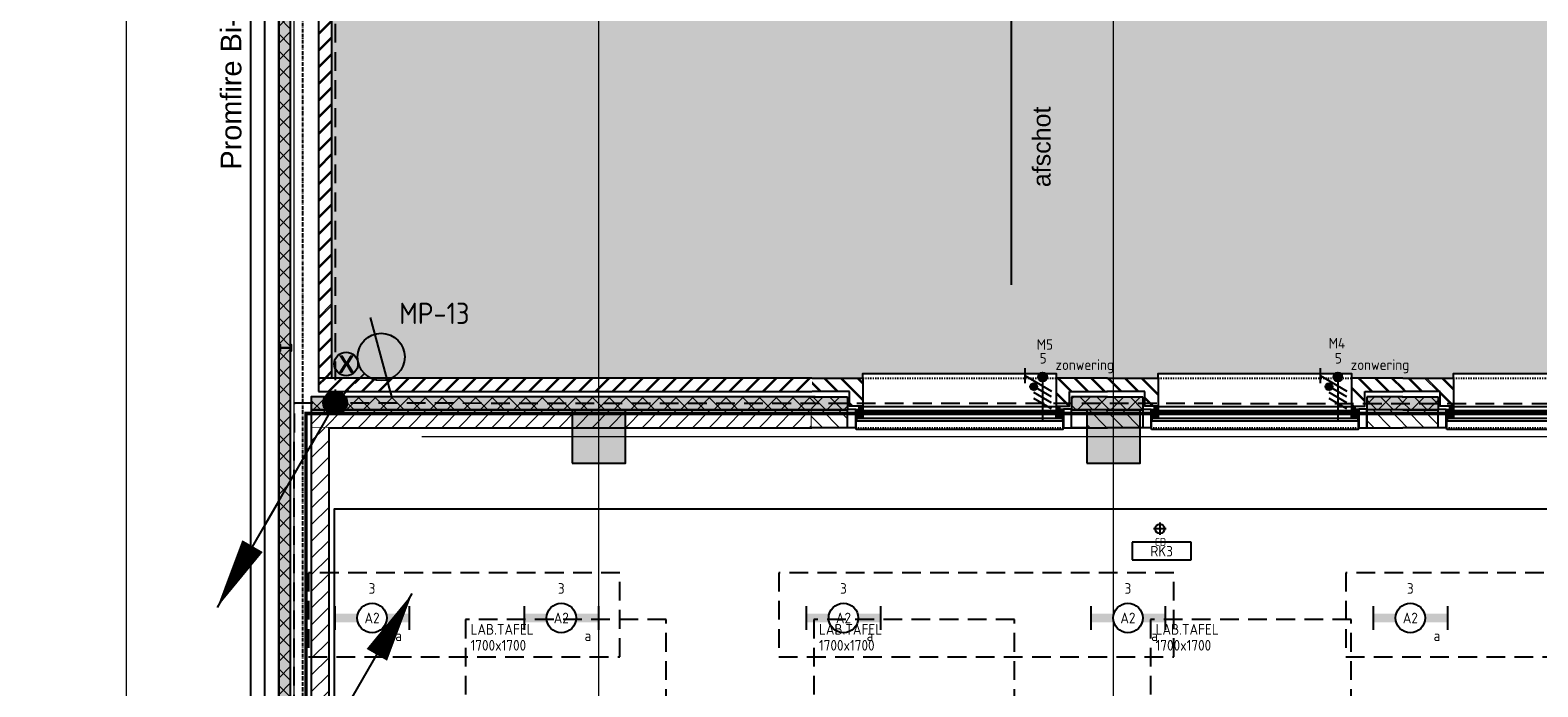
# Model space of a CAD drawing. Header units: millimetres. Extents: x -38031 to 110605, y -30229 to 92226.
# Tile 52 of 256: x -4815 to 7950, y 44276 to 49836. Entities that reach past the tile are written whole.
import ezdxf
from ezdxf.enums import TextEntityAlignment as Align

# ---------------------------------------------------------------- set-up
doc = ezdxf.new("R2010")
doc.units = ezdxf.units.MM
doc.header["$LTSCALE"] = 50
doc.set_wipeout_variables(frame=1)
for name, pattern in [('HIDDEN', [9.525, 6.35, -3.175]), ('HIDDEN2', [4.7625, 3.175, -1.5875]), ('STYLE_01', [0.41664, 0.20828, -0.20836]), ('STYLE_07', [1.875, 0.625, -0.20828, 0.625, -0.20836, 0.06943, -0.13893])]:
    doc.linetypes.add(name, pattern=pattern)
for name, color, linetype in [('AL$1A---_ALGEMEEN', 8, 'Continuous'), ('AL------_MAATV', 200, 'Continuous'), ('AL------_SPARING', 2, 'Continuous'), ('AM$1A---_ARCERING', 8, 'Continuous'), ('AT$1A---_TEKST035', 8, 'Continuous'), ('AT$1A---_TEKST100', 8, 'Continuous'), ('BOUWKUNDIG', 8, 'Continuous'), ('brandscheiding', 5, 'HIDDEN'), ('EL6121--', 3, 'Continuous'), ('EL6223--', 3, 'Continuous'), ('EL6311--', 3, 'Continuous'), ('EL6322--', 3, 'Continuous'), ('inrichting lab tafels (binas)', 8, 'Continuous'), ('LICHT_TEXT018', 1, 'Continuous'), ('Zonwering', 3, 'Continuous')]:
    doc.layers.add(name, color=color, linetype=linetype)
doc.layers.add('stramien', color=1, linetype='Continuous', lineweight=15)
doc.styles.add('Arial', font='ARIAL.TTF')
doc.styles.add('Arial (bold)', font='ARIALBD.TTF')
doc.styles.add('BURO-018', font='iso.shx', dxfattribs={"height": 90})
doc.styles.add('ISO18', font='iso', dxfattribs={"height": 180})
pattern_1 = [(135, (0, 0), (1.41421356, 1.41421356), []), (45, (5.9868, -5.9868), (1.41421356, -1.41421356), [])]
pattern_2 = [(45, (0, 0), (1.41421356, -1.41421356), []), (45, (0.1414, -0.1414), (1.41421356, -1.41421356), [])]
pattern_3 = [(45, (0, 0), (1.41421356, -1.41421356), [])]
pattern_4 = [(45, (0, 0), (70.7107, -70.7107), []), (45, (7.07, -7.07), (70.7107, -70.7107), [])]
pattern_5 = [(135, (0, 0), (70.7107, 70.7107), []), (45, (299.34, -299.34), (70.7107, -70.7107), [])]
pattern_6 = [(45, (0, 0), (70.7107, -70.7107), [])]

# ---------------------------------------------------------------- blocks, each defined once
blk = doc.blocks.new('1115B6630')
at = {"color": 0}
for p, q in [((-6.3, 2), (-6.3, -2)), ((6.3, 2), (6.3, -2))]:
    blk.add_line(p, q, dxfattribs=at)
at = {"color": 0, "linetype": 'Continuous'}
blk.add_circle((0, 0), 2.5, dxfattribs=at)
at = {"color": 0}
for points in [[(-2.5, 0.75), (-6.3, 0.75), (-2.5, -0.75), (-6.3, -0.75)], [(2.5, 0.75), (6.3, 0.75), (2.5, -0.75), (6.3, -0.75)]]:
    blk.add_solid(points, dxfattribs=at)
at = {"color": 0, "linetype": 'Continuous', "style": 'BURO-018'}
for tag, p in [('E_GKAST', (0, 8)), ('E_GROEP', (0, 5)), ('E_SGROEP', (4.5, 5)), ('E_ARMCODE', (0, 0)), ('E_SLET', (4.5, -3))]:
    blk.add_attdef(tag, text='', height=1.8, dxfattribs=at).set_placement(p, align=Align.MIDDLE)
blk = doc.blocks.new('E00170')
at = {"color": 0, "linetype": 'Continuous'}
for q in [(5, 8.66), (-5, -8.66)]:
    blk.add_line((0, 0), q, dxfattribs=at)
for points in [[(5, 8.66, 0, 1, 0), (3.5, 6.062, 1, 1, 0)], [(-5, -8.66, 0, 1, 0), (-3.5, -6.062, 1, 1, 0)]]:
    blk.add_lwpolyline(points, format="xyseb", dxfattribs=at)
at = {"color": 0, "const_width": 0.5}
blk.add_lwpolyline([(-0.25, 0, 1), (0.25, 0, 1)], format="xyb", close=True, dxfattribs=at)
at = {"color": 0, "linetype": 'Continuous'}
blk.add_circle((0, 0), 0.5, dxfattribs=at)
blk = doc.blocks.new('Centraaldoos')
at = {"color": 1, "linetype": 'Continuous'}
for p, q in [((-2, 0), (2, 0)), ((0, -2), (0, 2))]:
    blk.add_line(p, q, dxfattribs=at)
at = {"color": 0, "linetype": 'Continuous'}
blk.add_circle((0, 0), 1.5, dxfattribs=at)
at = {"color": 0, "linetype": 'Continuous', "style": 'BURO-018'}
blk.add_attdef('AL_POSNR', text='', height=1.8, dxfattribs=at).set_placement((0, 3), align=Align.CENTER)
at = {"color": 0, "linetype": 'Continuous', "style": 'BURO-018', "flags": 1}
blk.add_attdef('AL_OMS', (0, 0), '', height=1.8, dxfattribs=at)
at = {"layer": 'AL------_MAATV', "style": 'BURO-018'}
blk.add_text('CD', height=2.531, rotation=180, dxfattribs=at).set_placement((1.61, 5.48))
blk = doc.blocks.new('E00113')
at = {"color": 0, "linetype": 'Continuous'}
for p, q in [((-5, 4), (-5, 1)), ((5, 4), (-5, 4)), ((5, 1), (5, 4)), ((-5, 1), (5, 1))]:
    blk.add_line(p, q, dxfattribs=at)
at = {"color": 0, "linetype": 'Continuous', "style": 'BURO-018'}
for tag, p in [('E_TEXT1', (0, 6)), ('E_TEXT2', (0, 2.5))]:
    blk.add_attdef(tag, text='', height=1.8, dxfattribs=at).set_placement(p, align=Align.MIDDLE)
at = {"color": 0, "linetype": 'Continuous', "style": 'BURO-018', "flags": 1}
blk.add_attdef('E_MATCODE', text='', height=1.8, dxfattribs=at).set_placement((0, 0), align=Align.MIDDLE)
blk = doc.blocks.new('zijdetail kozijn 2kops')
at = {"color": 0}
blk.add_wipeout([(-63, 420), (-130, 420), (-130, 262), (-63, 262)], dxfattribs=at).dxf.layer = 'AL$1A---_ALGEMEEN'
at = {"layer": 'AM$1A---_ARCERING', "linetype": 'Continuous', "lineweight": 0}
blk.add_hatch(color=256, dxfattribs=at).paths.add_polyline_path([(-54, 338), (-54, 366), (-56, 366), (-56, 266), (-31, 266), (-31, 243), (0, 243), (0, 338), (-22, 338)])
at = {"layer": 'AL$1A---_ALGEMEEN', "color": 0}
for points in [[(-63, 420), (-130, 420), (-130, 262), (-63, 262)], [(-54, 338), (-54, 366), (-56, 366), (-56, 266), (-31, 266), (-31, 243), (0, 243), (0, 338), (-22, 338)]]:
    blk.add_lwpolyline(points, close=True, dxfattribs=at)
blk = doc.blocks.new('31x_alu-1e-mk106c-p')
at = {"layer": 'AL$1A---_ALGEMEEN', "color": 0, "linetype": 'STYLE_01'}
blk.add_line((-420, 1700), (-420, -63), dxfattribs=at)
at = {"layer": 'AL$1A---_ALGEMEEN', "color": 0}
blk.add_lwpolyline([(-435, 1693), (-338, 1693), (-338, -56), (-435, -56)], close=True, dxfattribs=at)
at = {"layer": 'AL$1A---_ALGEMEEN', "color": 0, "rotation": 90}
blk.add_blockref('zijdetail kozijn 2kops', (0, 0), dxfattribs=at)
at = {"color": 0}
blk.add_wipeout([(-243, 1637), (40, 1637), (40, 0), (-243, 0)], dxfattribs=at).dxf.layer = 'AL$1A---_ALGEMEEN'
at = {"layer": 'AL$1A---_ALGEMEEN', "color": 0}
blk.add_lwpolyline([(-243, 1637), (40, 1637), (40, 0), (-243, 0)], close=True, dxfattribs=at)
at = {"color": 0}
blk.add_wipeout([(-113, -113), (-113, -434), (0, -434), (0, -113), (0, 0), (-238, 0), (-238, -113), (-114, -113)], dxfattribs=at).dxf.layer = 'AL$1A---_ALGEMEEN'
at = {"layer": 'AM$1A---_ARCERING', "linetype": 'Continuous', "lineweight": 5}
h = blk.add_hatch(dxfattribs=at)
h.set_pattern_fill('BAKSTEEN', color=256, style=0, pattern_type=2)
h.set_pattern_definition(pattern_4)
edge = h.paths.add_edge_path()
edge.add_line((-113, -113), (-113, -434))
edge.add_line((-113, -434), (0, -434))
edge.add_line((0, -434), (0, -113))
edge.add_line((0, -113), (0, 0))
edge.add_line((0, 0), (-238, 0))
edge.add_line((-238, 0), (-238, -113))
edge.add_line((-238, -113), (-114, -113))
at = {"layer": 'AM$1A---_ARCERING', "linetype": 'Continuous', "lineweight": 0}
blk.add_hatch(color=256, dxfattribs=at).paths.add_polyline_path([(-160, -130), (-270, -130), (-270, -434), (-160, -434)])
at = {"layer": 'AM$1A---_ARCERING', "linetype": 'Continuous', "lineweight": 5}
h = blk.add_hatch(dxfattribs=at)
h.set_pattern_fill('ISOLATIE', color=256, style=0, pattern_type=2)
h.set_pattern_definition(pattern_5)
h.paths.add_polyline_path([(-160, -130), (-270, -130), (-270, -434), (-160, -434)])
at = {"layer": 'AL$1A---_ALGEMEEN', "color": 0, "linetype": 'STYLE_01'}
blk.add_line((0, 1637), (0, 0), dxfattribs=at)
at = {"layer": 'AL$1A---_ALGEMEEN', "color": 0}
for p, q in [((-113, -113), (-113, -434)), ((-160, -434), (-160, -130))]:
    blk.add_line(p, q, dxfattribs=at)
at = {"layer": 'AL$1A---_ALGEMEEN', "color": 0, "flags": 128}
for points in [[(0, -434), (0, -113), (0, 0), (-238, 0), (-238, -113), (-114, -113)], [(-160, -130), (-270, -130), (-270, -434)]]:
    blk.add_lwpolyline(points, dxfattribs=at)
at = {"color": 0}
for points in [[(-338, 1637), (-338, 0), (-276, 0), (-276, 1637)], [(-420, -130), (-420, -434), (-270, -434), (-270, -130)]]:
    blk.add_wipeout(points, dxfattribs=at).dxf.layer = 'AL$1A---_ALGEMEEN'
at = {"layer": 'AM$1A---_ARCERING', "linetype": 'Continuous', "lineweight": 5}
h = blk.add_hatch(dxfattribs=at)
h.set_pattern_fill('KALKZANDSTEEN', color=256, style=0, pattern_type=2)
h.set_pattern_definition(pattern_6)
h.paths.add_polyline_path([(-420, -130), (-420, -434), (-270, -434), (-270, -130)])
at = {"layer": 'AL$1A---_ALGEMEEN', "color": 0}
for p, q in [((-366, -54), (-366, 1691)), ((-420, -130), (-420, -434))]:
    blk.add_line(p, q, dxfattribs=at)
blk.add_lwpolyline([(-338, 1637), (-338, 0), (-276, 0), (-276, 1637)], close=True, dxfattribs=at)
at = {"layer": 'AL$1A---_ALGEMEEN', "color": 0, "flags": 128}
blk.add_lwpolyline([(-270, -434), (-270, -130), (-420, -130)], dxfattribs=at)
at = {"color": 0}
blk.add_wipeout([(-113, 1750), (-113, 2071), (0, 2071), (0, 1750), (0, 1637), (-238, 1637), (-238, 1750), (-114, 1750)], dxfattribs=at).dxf.layer = 'AL$1A---_ALGEMEEN'
at = {"layer": 'AM$1A---_ARCERING', "linetype": 'Continuous', "lineweight": 0}
blk.add_hatch(color=256, dxfattribs=at).paths.add_polyline_path([(-160, 1767), (-270, 1767), (-270, 2071), (-160, 2071)])
at = {"layer": 'AM$1A---_ARCERING', "linetype": 'Continuous', "lineweight": 5}
h = blk.add_hatch(dxfattribs=at)
h.set_pattern_fill('ISOLATIE', color=256, style=0, pattern_type=2)
h.set_pattern_definition(pattern_5)
h.paths.add_polyline_path([(-160, 1767), (-270, 1767), (-270, 2071), (-160, 2071)])
h = blk.add_hatch(dxfattribs=at)
h.set_pattern_fill('BAKSTEEN', color=256, style=0, pattern_type=2)
h.set_pattern_definition(pattern_4)
edge = h.paths.add_edge_path()
edge.add_line((-113, 1750), (-113, 2071))
edge.add_line((-113, 2071), (0, 2071))
edge.add_line((0, 2071), (0, 1750))
edge.add_line((0, 1750), (0, 1637))
edge.add_line((0, 1637), (-238, 1637))
edge.add_line((-238, 1637), (-238, 1750))
edge.add_line((-238, 1750), (-114, 1750))
at = {"layer": 'AL$1A---_ALGEMEEN', "color": 0}
for p, q in [((-160, 2071), (-160, 1767)), ((-113, 1750), (-113, 2071))]:
    blk.add_line(p, q, dxfattribs=at)
at = {"layer": 'AL$1A---_ALGEMEEN', "color": 0, "flags": 128}
for points in [[(-160, 1767), (-270, 1767), (-270, 2071)], [(0, 2071), (0, 1750), (0, 1637), (-238, 1637), (-238, 1750), (-114, 1750)]]:
    blk.add_lwpolyline(points, dxfattribs=at)
at = {"color": 0}
blk.add_wipeout([(-420, 1767), (-420, 2071), (-270, 2071), (-270, 1767)], dxfattribs=at).dxf.layer = 'AL$1A---_ALGEMEEN'
at = {"layer": 'AM$1A---_ARCERING', "linetype": 'Continuous', "lineweight": 5}
h = blk.add_hatch(dxfattribs=at)
h.set_pattern_fill('KALKZANDSTEEN', color=256, style=0, pattern_type=2)
h.set_pattern_definition(pattern_6)
h.paths.add_polyline_path([(-420, 1767), (-420, 2071), (-270, 2071), (-270, 1767)])
at = {"layer": 'AL$1A---_ALGEMEEN', "color": 0}
blk.add_line((-420, 1767), (-420, 2071), dxfattribs=at)
at = {"layer": 'AL$1A---_ALGEMEEN', "color": 0, "flags": 128}
blk.add_lwpolyline([(-270, 2071), (-270, 1767), (-420, 1767)], dxfattribs=at)
at = {"layer": 'AL$1A---_ALGEMEEN', "color": 0, "xscale": -1, "rotation": 90}
blk.add_blockref('zijdetail kozijn 2kops', (0, 1637), dxfattribs=at)
blk = doc.blocks.new('Group-118')
at = {"layer": 'AL$1A---_ALGEMEEN', "color": 0, "rotation": 89.99999999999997}
for p in [(-52489, 18315), (-47489, 18315)]:
    blk.add_blockref('31x_alu-1e-mk106c-p', p, dxfattribs=at)
blk.add_blockref('31x_alu-1e-mk106c-p', (-49989, 18315), dxfattribs=at)
blk = doc.blocks.new('21x_zaagwerk')
at = {"layer": 'AL$1A---_ALGEMEEN', "color": 0}
blk.add_circle((0, 0), 100, dxfattribs=at)
at = {"layer": 'AT$1A---_TEKST100', "insert": (-68, 74), "char_height": 151.52, "attachment_point": 1, "line_spacing_factor": 0.967741, "style": 'Arial (bold)'}
blk.add_mtext('{\\C256;\\lX}', dxfattribs=at)
blk = doc.blocks.new('Group-145')
at = {"layer": 'AT$1A---_TEKST100', "insert": (-59563, 22108), "char_height": 175, "attachment_point": 2, "rotation": 90, "line_spacing_factor": 1.004016, "style": 'Arial'}
blk.add_mtext('{\\C256;\\lPromfire Bi-A, 120mm, vanaf 5060+P}', dxfattribs=at)
blk = doc.blocks.new('Group-146')
at = {"layer": 'AL$1A---_ALGEMEEN', "color": 0, "linetype": 'STYLE_07'}
blk.add_line((-58867, -15739), (-58867, 32098), dxfattribs=at)
blk = doc.blocks.new('Group-147')
at = {"layer": 'AL$1A---_ALGEMEEN', "color": 0}
blk.add_blockref('Group-146', (0, 0), dxfattribs=at)
blk = doc.blocks.new('staalprofiel IPE-1')
at = {"layer": 'AM$1A---_ARCERING', "linetype": 'Continuous', "lineweight": 0}
h = blk.add_hatch(color=256, dxfattribs=at)
edge = h.paths.add_edge_path()
edge.add_line((27.5, -44.3), (9.05, -44.3))
edge.add_arc((9.05, -37.3), 7, 180, 270, ccw=False)
edge.add_line((2.05, -37.3), (2.05, 37.3))
edge.add_arc((9.05, 37.3), 7, 90, 180, ccw=False)
edge.add_line((9.05, 44.3), (27.5, 44.3))
edge.add_line((27.5, 44.3), (27.5, 50))
edge.add_line((27.5, 50), (-27.5, 50))
edge.add_line((-27.5, 50), (-27.5, 44.3))
edge.add_line((-27.5, 44.3), (-9.05, 44.3))
edge.add_arc((-9.05, 37.3), 7, 0, 90, ccw=False)
edge.add_line((-2.05, 37.3), (-2.05, -37.3))
edge.add_arc((-9.05, -37.3), 7, -90, 0, ccw=False)
edge.add_line((-9.05, -44.3), (-27.5, -44.3))
edge.add_line((-27.5, -44.3), (-27.5, -50))
edge.add_line((-27.5, -50), (27.5, -50))
edge.add_line((27.5, -50), (27.5, -44.3))
at = {"layer": 'AL$1A---_ALGEMEEN', "color": 0, "flags": 128}
blk.add_lwpolyline([(27.5, -44.3), (9.05, -44.3, -0.41421356), (2.05, -37.3), (2.05, 37.3, -0.41421356), (9.05, 44.3), (27.5, 44.3), (27.5, 50), (-27.5, 50), (-27.5, 44.3), (-9.05, 44.3, -0.41421356), (-2.05, 37.3), (-2.05, -37.3, -0.41421356), (-9.05, -44.3), (-27.5, -44.3), (-27.5, -50), (27.5, -50)], format="xyb", close=True, dxfattribs=at)
blk = doc.blocks.new('IPE 100')
at = {"layer": 'AL$1A---_ALGEMEEN', "color": 0}
blk.add_blockref('staalprofiel IPE-1', (0, 50), dxfattribs=at)
blk = doc.blocks.new('C2_28_1')
at = {"layer": 'AL$1A---_ALGEMEEN', "color": 0, "xscale": -1}
blk.add_blockref('IPE 100', (49122, -1686), dxfattribs=at)
blk = doc.blocks.new('200254 W 211 30-06-2008')
at = {"layer": 'AM$1A---_ARCERING', "linetype": 'Continuous', "lineweight": 0}
for color, points in [(9, [(18989.55, 4186.99), (18989.55, 3953.75), (19431.95, 3953.75), (19431.95, 3941.21), (20511.95, 3941.21), (20511.95, 3953.75), (21016.98, 3953.75), (21016.98, 4188.55), (20033.65, 4188.54), (20033.65, 4186.99), (19663.85, 4186.99), (19663.85, 3975.07), (19605.05, 3975.07), (19605.05, 4186.99)]), (256, [(18982.55, 4030.55), (18986.65, 4030.55), (18986.65, 4039.55), (18982.55, 4039.55), (18982.55, 4184.96), (18980.55, 4184.96), (18980.55, 4037.55), (18982.55, 4037.55), (18985.65, 4037.55), (18985.65, 4035.05), (18985.65, 4032.55), (18982.55, 4032.55), (18980.55, 4032.55), (18980.55, 3275.56), (18982.55, 3275.56)])]:
    blk.add_hatch(color=color, dxfattribs=at).paths.add_polyline_path(points)
at = {"layer": 'AM$1A---_ARCERING', "linetype": 'Continuous', "lineweight": 5}
h = blk.add_hatch(dxfattribs=at)
h.set_pattern_fill('ISOLATIE', color=256, style=0, pattern_type=2)
h.set_pattern_definition(pattern_1)
h.paths.add_polyline_path([(18982.55, 4030.55), (18986.65, 4030.55), (18986.65, 4039.55), (18982.55, 4039.55), (18982.55, 4184.96), (18980.55, 4184.96), (18980.55, 4037.55), (18982.55, 4037.55), (18985.65, 4037.55), (18985.65, 4035.05), (18985.65, 4032.55), (18982.55, 4032.55), (18980.55, 4032.55), (18980.55, 3275.56), (18982.55, 3275.56)])
at = {"layer": 'AL$1A---_ALGEMEEN'}
blk.add_line((19104.56, 4058.7), (19104.56, 3969.54), dxfattribs=at)
for points in [[(18982.55, 4030.55), (18986.65, 4030.55), (18986.65, 4039.55), (18982.55, 4039.55), (18982.55, 4184.96), (18980.55, 4184.96), (18980.55, 4037.55), (18982.55, 4037.55), (18985.65, 4037.55), (18985.65, 4035.05), (18985.65, 4032.55), (18982.55, 4032.55), (18980.55, 4032.55), (18980.55, 3275.56), (18982.55, 3275.56)], [(18990.33, 3727.8), (18990.33, 3614.8), (19230.23, 3614.8), (19230.23, 3739.35), (19240.95, 3739.35), (19240.95, 3733.45), (19333.67, 3733.45), (19333.67, 3864.6), (19331.13, 3864.6), (19331.13, 3882.18), (19333.67, 3882.18), (19333.67, 3931.55), (18989.9, 3931.55), (18989.9, 3823.95), (19198.15, 3823.95), (19198.15, 3727.8)]]:
    blk.add_lwpolyline(points, close=True, dxfattribs=at)
at = {"layer": 'AT$1A---_TEKST035', "insert": (19109.73, 3992.9), "char_height": 3.0305, "attachment_point": 5, "rotation": 90, "line_spacing_factor": 0.967741, "style": 'Arial'}
blk.add_mtext('{\\C256;\\lafschot}', dxfattribs=at)
for points in [[(18978.15, 3276.33), (18980.55, 3276.33), (18980.55, 4184.86), (18978.15, 4184.86), (18978.15, 4182.46)], [(18986.05, 3945.35), (19070.82, 3945.35), (19070.82, 3948.35), (18986.05, 3948.35)]]:
    blk.add_wipeout(points).dxf.layer = 'AL$1A---_ALGEMEEN'
at = {"layer": 'AM$1A---_ARCERING', "linetype": 'Continuous', "lineweight": 0}
for points in [[(18986.05, 3948.35), (19071.35, 3948.35), (19071.35, 3950.55), (18986.05, 3950.55)], [(19030.25, 3939.35), (19039.25, 3939.35), (19039.25, 3948.35), (19030.25, 3948.35)]]:
    blk.add_hatch(color=256, dxfattribs=at).paths.add_polyline_path(points)
at = {"layer": 'AM$1A---_ARCERING', "linetype": 'Continuous', "lineweight": 5}
h = blk.add_hatch(dxfattribs=at)
h.set_pattern_fill('ISOLATIE', color=256, style=0, pattern_type=2)
h.set_pattern_definition(pattern_1)
h.paths.add_polyline_path([(18986.05, 3948.35), (19071.35, 3948.35), (19071.35, 3950.55), (18986.05, 3950.55)])
h = blk.add_hatch(dxfattribs=at)
h.set_pattern_fill('KALKZANDSTEEN', color=256, style=0, pattern_type=2)
h.set_pattern_definition(pattern_3)
h.paths.add_polyline_path([(18986.05, 3945.35), (19070.82, 3945.35), (19070.82, 3948.35), (18986.05, 3948.35)])
at = {"layer": 'AL$1A---_ALGEMEEN'}
blk.add_line((18986.05, 3948.35), (19071.35, 3948.35), dxfattribs=at)
for points in [[(18978.15, 3276.33), (18980.55, 3276.33), (18980.55, 4184.86), (18978.15, 4184.86), (18978.15, 4182.46)], [(18986.05, 3945.35), (19070.82, 3945.35), (19070.82, 3948.35), (18986.05, 3948.35)], [(19030.25, 3939.35), (19039.25, 3939.35), (19039.25, 3948.35), (19030.25, 3948.35)]]:
    blk.add_lwpolyline(points, close=True, dxfattribs=at)
at = {"layer": 'AL$1A---_ALGEMEEN', "flags": 128}
blk.add_lwpolyline([(19071.35, 3950.55), (18986.05, 3950.55), (18986.05, 3948.35)], dxfattribs=at)
at = {"layer": 'AL$1A---_ALGEMEEN', "xscale": 0.02, "yscale": 0.02, "zscale": 0.02}
blk.add_blockref('Group-118', (20161.97, 3587.45), dxfattribs=at)
blk.add_wipeout([(18366.25, 2969.95), (18366.25, 3280.25), (18406.25, 3280.25), (18406.25, 4193.96), (18984.55, 4193.96), (18984.55, 4191.7), (18408.51, 4191.7), (18408.51, 3277.99), (18368.55, 3277.99), (18368.55, 2972.21), (18951.67, 2972.21), (18951.67, 2969.95)]).dxf.layer = 'AL$1A---_ALGEMEEN'
at = {"layer": 'AM$1A---_ARCERING', "linetype": 'Continuous', "lineweight": 0}
blk.add_hatch(color=256, dxfattribs=at).paths.add_polyline_path([(19117.39, 3939.35), (19126.39, 3939.35), (19126.39, 3948.35), (19117.39, 3948.35)])
at = {"layer": 'AL$1A---_ALGEMEEN'}
for points in [[(18434.85, 4181.1), (18975.73, 4181.1), (18975.73, 3880.15), (18434.85, 3880.15)], [(19117.39, 3939.35), (19126.39, 3939.35), (19126.39, 3948.35), (19117.39, 3948.35)]]:
    blk.add_lwpolyline(points, close=True, dxfattribs=at)
at = {"layer": 'stramien', "linetype": 'STYLE_07', "ltscale": 50}
for p, q in [((19121.89, 2695.43), (19121.89, 4240.03)), ((19004.75, 3943.85), (21069.77, 3943.85))]:
    blk.add_line(p, q, dxfattribs=at)
at = {"layer": 'AL$1A---_ALGEMEEN', "xscale": 0.02, "yscale": 0.02, "zscale": 0.02}
blk.add_blockref('Group-145', (20161.97, 3587.45), dxfattribs=at)
blk.add_wipeout([(18987.29, 4191.7), (18987.29, 3953.75), (18989.55, 3953.75), (18989.55, 4193.96), (18984.79, 4193.96), (18984.79, 4191.7)]).dxf.layer = 'AL$1A---_ALGEMEEN'
at = {"layer": 'AM$1A---_ARCERING', "linetype": 'Continuous', "lineweight": 5}
h = blk.add_hatch(dxfattribs=at)
h.set_pattern_fill('BAKSTEEN', color=256, style=0, pattern_type=2)
h.set_pattern_definition(pattern_2)
h.paths.add_polyline_path([(18987.29, 4191.7), (18987.29, 3953.75), (18989.55, 3953.75), (18989.55, 4193.96), (18984.79, 4193.96), (18984.79, 4191.7)])
at = {"layer": 'AL$1A---_ALGEMEEN'}
blk.add_lwpolyline([(18987.29, 4191.7), (18987.29, 3953.75), (18989.55, 3953.75), (18989.55, 4193.96), (18984.79, 4193.96), (18984.79, 4191.7)], close=True, dxfattribs=at)
at = {"layer": 'AL$1A---_ALGEMEEN', "xscale": 0.02, "yscale": 0.02, "zscale": 0.02}
blk.add_blockref('Group-147', (20161.97, 3587.45), dxfattribs=at)
for points in [[(19114.79, 3948.35), (19117.39, 3948.35), (19117.39, 3945.35), (19114.79, 3945.35)], [(19126.39, 3948.35), (19126.85, 3948.35), (19126.85, 3945.35), (19126.39, 3945.35)]]:
    blk.add_wipeout(points).dxf.layer = 'AL$1A---_ALGEMEEN'
at = {"layer": 'AL$1A---_ALGEMEEN'}
for points in [[(19114.79, 3948.35), (19117.39, 3948.35), (19117.39, 3945.35), (19114.79, 3945.35)], [(19126.39, 3948.35), (19126.85, 3948.35), (19126.85, 3945.35), (19126.39, 3945.35)]]:
    blk.add_lwpolyline(points, close=True, dxfattribs=at)
for points in [[(18987.29, 3951.49), (19070.82, 3951.49), (19070.82, 3953.75), (18987.29, 3953.75)], [(18989.05, 3601.95), (18989.05, 3945.35), (18986.05, 3945.35), (18986.05, 3941.17), (18986.05, 3938.39), (18986.05, 3601.95)]]:
    blk.add_wipeout(points).dxf.layer = 'AL$1A---_ALGEMEEN'
at = {"layer": 'AM$1A---_ARCERING', "linetype": 'Continuous', "lineweight": 5}
h = blk.add_hatch(dxfattribs=at)
h.set_pattern_fill('BAKSTEEN', color=256, style=0, pattern_type=2)
h.set_pattern_definition(pattern_2)
h.paths.add_polyline_path([(18987.29, 3951.49), (19070.82, 3951.49), (19070.82, 3953.75), (18987.29, 3953.75)])
h = blk.add_hatch(dxfattribs=at)
h.set_pattern_fill('KALKZANDSTEEN', color=256, style=0, pattern_type=2)
h.set_pattern_definition(pattern_3)
h.paths.add_polyline_path([(18989.05, 3601.95), (18989.05, 3945.35), (18986.05, 3945.35), (18986.05, 3941.17), (18986.05, 3938.39), (18986.05, 3601.95)])
at = {"layer": 'AL$1A---_ALGEMEEN'}
for p, q in [((18987.29, 3951.49), (19070.82, 3951.49)), ((18989.05, 3601.95), (18989.05, 3945.35))]:
    blk.add_line(p, q, dxfattribs=at)
at = {"layer": 'AL$1A---_ALGEMEEN', "flags": 128}
for points in [[(19070.82, 3953.75), (18987.29, 3953.75), (18987.29, 3951.49)], [(18986.05, 3945.35), (18986.05, 3941.17), (18986.05, 3938.39), (18986.05, 3601.95), (18989.05, 3601.95)]]:
    blk.add_lwpolyline(points, dxfattribs=at)
at = {"layer": 'stramien', "linetype": 'STYLE_07', "ltscale": 50}
blk.add_line((19034.75, 2695.43), (19034.75, 4240.03), dxfattribs=at)
at = {"layer": 'AL$1A---_ALGEMEEN', "xscale": 0.02, "yscale": 0.02, "zscale": 0.02}
blk.add_blockref('21x_zaagwerk', (18991.95, 3956.15), dxfattribs=at)
at = {"layer": 'AL$1A---_ALGEMEEN', "xscale": 0.02, "yscale": 0.02, "zscale": 0.02, "rotation": 90}
blk.add_blockref('C2_28_1', (18948.93, 2976.43), dxfattribs=at)
at = {"layer": 'stramien', "linetype": 'STYLE_07', "ltscale": 50}
blk.add_line((18954.75, 2715.95), (18954.75, 4240.03), dxfattribs=at)
at = {"layer": 'stramien'}
blk.add_line((18983.15, 3258.45), (18983.15, 4240.03), dxfattribs=at)
blk = doc.blocks.new('E00168')
at = {"color": 0, "linetype": 'Continuous'}
blk.add_line((0, 0), (5, 8.66), dxfattribs=at)
blk.add_lwpolyline([(5, 8.66, 0, 1, 0), (3.5, 6.062, 1, 1, 0)], format="xyseb", dxfattribs=at)
at = {"color": 0, "const_width": 0.5}
blk.add_lwpolyline([(-0.25, 0, 1), (0.25, 0, 1)], format="xyb", close=True, dxfattribs=at)
at = {"color": 0, "linetype": 'Continuous'}
blk.add_circle((0, 0), 0.5, dxfattribs=at)
blk = doc.blocks.new('E00438')
at = {"color": 0, "linetype": 'Continuous'}
blk.add_line((-0.866, -1.5), (0.866, 1.5), dxfattribs=at)
at = {"color": 0}
blk.add_circle((0, 0), 1, dxfattribs=at)
at = {"color": 0, "linetype": 'Continuous', "style": 'BURO-018', "flags": 1}
blk.add_attdef('E_MATCODE', text='', height=1.8, dxfattribs=at).set_placement((0, 0), align=Align.MIDDLE)
blk = doc.blocks.new('E00080')
at = {"color": 0, "linetype": 'Continuous'}
for p, q in [((-3, 9.98), (-3, 7.48)), ((-3, 8.73), (1.5, 6.13)), ((0, 8.5), (0, 1)), ((1.5, 5.13), (-1.5, 6.87)), ((1.5, 4.13), (-1.5, 5.87)), ((1.5, 3.13), (-1.5, 4.87))]:
    blk.add_line(p, q, dxfattribs=at)
at = {"color": 0, "const_width": 0.75}
blk.add_lwpolyline([(-0.38, 8.5, 1), (0.38, 8.5, 1)], format="xyb", close=True, dxfattribs=at)
at = {"color": 0, "linetype": 'Continuous'}
blk.add_circle((0, 8.5), 0.75, dxfattribs=at)
at = {"color": 0, "linetype": 'Continuous', "style": 'BURO-018'}
for tag, p in [('E_GKAST', (0, 15)), ('E_GROEP', (0, 12)), ('E_SGROEP', (4.5, 12))]:
    blk.add_attdef(tag, text='', height=1.8, dxfattribs=at).set_placement(p, align=Align.MIDDLE)
at = {"color": 0, "linetype": 'Continuous', "style": 'BURO-018', "flags": 1}
for tag, p in [('E_VERMCODE', (13, 12)), ('E_MATCODE', (0, 0))]:
    blk.add_attdef(tag, text='', height=1.8, dxfattribs=at).set_placement(p, align=Align.MIDDLE)
blk = doc.blocks.new('2f + n + Ra')
at = {"layer": 'EL6322--'}
h = blk.add_hatch(color=256, dxfattribs=at)
edge = h.paths.add_edge_path()
edge.add_arc((1125, 45273), 30, 0, 360)
blk.add_circle((1125, 45273), 30, dxfattribs=at)
at = {"layer": 'EL6322--', "xscale": 50.00000000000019, "yscale": 50, "zscale": 50, "rotation": 359.9997694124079}
blk.add_blockref('E00080', (1200, 44930), dxfattribs=at)

msp = doc.modelspace()

# ---------------------------------------------------------------- block references
at = {"layer": 'BOUWKUNDIG', "xscale": 50, "yscale": 50, "zscale": 50}
msp.add_blockref('200254 W 211 30-06-2008', (-951737.5, -150797.3), dxfattribs=at)

# ---------------------------------------------------------------- next in the draw order: linework, layer by layer
at = {"layer": 'brandscheiding', "const_width": 30}
msp.add_lwpolyline([(15050, 46590), (-2480, 46590), (-2480, 29110), (9780, 29110), (9780, 16720), (-2690, 16720), (-2690, 12840), (-4290, 12840), (-4290, -630), (27516.7, 2979.6)], dxfattribs=at)
at = {"layer": 'EL6121--', "color": 5, "linetype": 'HIDDEN2'}
for p, q in [((-2232.6, 58699.6), (-2232.6, 46680)), ((-2232.6, 46680), (-1984.8, 46927.9)), ((-2580, 46680), (19667.1, 46670)), ((-2580, 43335), (-2578.5, 46680))]:
    msp.add_line(p, q, dxfattribs=at)
at = {"layer": 'inrichting lab tafels (binas)', "linetype": 'HIDDEN2'}
for points in [[(-1130, 43145), (570, 43145), (570, 44845), (-1130, 44845)], [(1820, 43145), (3520, 43145), (3520, 44845), (1820, 44845)], [(4670, 43145), (6370, 43145), (6370, 44845), (4670, 44845)]]:
    msp.add_lwpolyline(points, close=True, dxfattribs=at)
at = {"layer": 'LICHT_TEXT018', "linetype": 'HIDDEN2'}
for points in [[(-2460, 44529.9), (178.3, 44529.9), (178.3, 45241.9), (-2460, 45241.9)], [(1523.8, 44529.9), (4868.4, 44529.9), (4868.4, 45241.9), (1523.8, 45241.9)], [(6323.6, 44529.9), (9668.2, 44529.9), (9668.2, 45241.9), (6323.6, 45241.9)]]:
    msp.add_lwpolyline(points, close=True, dxfattribs=at)

# ---------------------------------------------------------------- next in the draw order: block references
at = {"layer": 'AL------_SPARING', "xscale": 26.66666666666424, "yscale": 26.66666666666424, "zscale": 26.66666666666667, "rotation": 180}
msp.add_blockref('Centraaldoos', (4749.4, 45615.1), dxfattribs=at)
at = {"layer": 'EL6121--'}
ref = msp.add_blockref('E00438', (-1843.3, 47069.3), dxfattribs=dict(at, xscale=200.0000000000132, yscale=200, zscale=200, rotation=45))
ref.add_attrib('E_MATCODE', 'MP-13', dxfattribs={"layer": '0', "color": 1, "linetype": 'Continuous', "height": 180, "style": 'ISO18'}).set_placement((-1393.3, 47438.6), align=Align.MIDDLE)
at = {"layer": 'EL6121--', "xscale": 200, "yscale": 200, "zscale": 200, "rotation": 180}
msp.add_blockref('E00168', (-2232.6, 46680), dxfattribs=at)
at = {"layer": 'EL6121--', "xscale": 200, "yscale": 200, "zscale": 200}
msp.add_blockref('E00170', (-2580, 43335), dxfattribs=at)
at = {"layer": 'EL6311--'}
ref = msp.add_blockref('1115B6630', (-1920.6, 44859.1), dxfattribs=dict(at, xscale=50, yscale=50, zscale=50))
ref.add_attrib('E_ARMCODE', 'A2', dxfattribs={"layer": '0', "color": 1, "linetype": 'Continuous', "height": 90, "style": 'BURO-018'}).set_placement((-1920.6, 44859.1), align=Align.MIDDLE)
ref.add_attrib('E_SLET', 'a', dxfattribs={"layer": '0', "color": 1, "linetype": 'Continuous', "height": 90, "style": 'BURO-018'}).set_placement((-1695.6, 44709.1), align=Align.MIDDLE)
ref.add_attrib('E_GROEP', '3', dxfattribs={"layer": '0', "color": 1, "linetype": 'Continuous', "height": 90, "style": 'BURO-018'}).set_placement((-1920.6, 45109.1), align=Align.MIDDLE)
ref = msp.add_blockref('1115B6630', (-318.5, 44859.1), dxfattribs=dict(at, xscale=50, yscale=50, zscale=50))
ref.add_attrib('E_ARMCODE', 'A2', dxfattribs={"layer": '0', "color": 1, "linetype": 'Continuous', "height": 90, "style": 'BURO-018'}).set_placement((-318.5, 44859.1), align=Align.MIDDLE)
ref.add_attrib('E_SLET', 'a', dxfattribs={"layer": '0', "color": 1, "linetype": 'Continuous', "height": 90, "style": 'BURO-018'}).set_placement((-93.5, 44709.1), align=Align.MIDDLE)
ref.add_attrib('E_GROEP', '3', dxfattribs={"layer": '0', "color": 1, "linetype": 'Continuous', "height": 90, "style": 'BURO-018'}).set_placement((-318.5, 45109.1), align=Align.MIDDLE)
ref = msp.add_blockref('1115B6630', (2070.5, 44859.1), dxfattribs=dict(at, xscale=50, yscale=50, zscale=50))
ref.add_attrib('E_ARMCODE', 'A2', dxfattribs={"layer": '0', "color": 1, "linetype": 'Continuous', "height": 90, "style": 'BURO-018'}).set_placement((2070.5, 44859.1), align=Align.MIDDLE)
ref.add_attrib('E_SLET', 'a', dxfattribs={"layer": '0', "color": 1, "linetype": 'Continuous', "height": 90, "style": 'BURO-018'}).set_placement((2295.5, 44709.1), align=Align.MIDDLE)
ref.add_attrib('E_GROEP', '3', dxfattribs={"layer": '0', "color": 1, "linetype": 'Continuous', "height": 90, "style": 'BURO-018'}).set_placement((2070.5, 45109.1), align=Align.MIDDLE)
ref = msp.add_blockref('1115B6630', (4479.2, 44859.1), dxfattribs=dict(at, xscale=50, yscale=50, zscale=50))
ref.add_attrib('E_ARMCODE', 'A2', dxfattribs={"layer": '0', "color": 1, "linetype": 'Continuous', "height": 90, "style": 'BURO-018'}).set_placement((4479.2, 44859.1), align=Align.MIDDLE)
ref.add_attrib('E_SLET', 'a', dxfattribs={"layer": '0', "color": 1, "linetype": 'Continuous', "height": 90, "style": 'BURO-018'}).set_placement((4704.2, 44709.1), align=Align.MIDDLE)
ref.add_attrib('E_GROEP', '3', dxfattribs={"layer": '0', "color": 1, "linetype": 'Continuous', "height": 90, "style": 'BURO-018'}).set_placement((4479.2, 45109.1), align=Align.MIDDLE)
ref = msp.add_blockref('1115B6630', (6870.3, 44859.1), dxfattribs=dict(at, xscale=50, yscale=50, zscale=50))
ref.add_attrib('E_ARMCODE', 'A2', dxfattribs={"layer": '0', "color": 1, "linetype": 'Continuous', "height": 90, "style": 'BURO-018'}).set_placement((6870.3, 44859.1), align=Align.MIDDLE)
ref.add_attrib('E_SLET', 'a', dxfattribs={"layer": '0', "color": 1, "linetype": 'Continuous', "height": 90, "style": 'BURO-018'}).set_placement((7095.3, 44709.1), align=Align.MIDDLE)
ref.add_attrib('E_GROEP', '3', dxfattribs={"layer": '0', "color": 1, "linetype": 'Continuous', "height": 90, "style": 'BURO-018'}).set_placement((6870.3, 45109.1), align=Align.MIDDLE)
at = {"layer": 'EL6322--'}
for p in [(2556.6, 1544.3), (5056.6, 1544.3)]:
    msp.add_blockref('2f + n + Ra', p, dxfattribs=at)
at = {"layer": 'Zonwering'}
ref = msp.add_blockref('E00113', (4764.8, 45302.2), dxfattribs=dict(at, xscale=50, yscale=50, zscale=50))
ref.add_attrib('E_TEXT1', 'RK3', dxfattribs={"layer": '0', "color": 1, "linetype": 'Continuous', "height": 90, "style": 'BURO-018'}).set_placement((4764.8, 45424.8), align=Align.MIDDLE)

# ---------------------------------------------------------------- next in the draw order: texts
at = {"layer": 'EL6223--', "color": 1, "style": 'BURO-018'}
for s, p in [('M5', (3707.3, 47129.7)), ('5', (3731.6, 47013.7)), ('M4', (6178.6, 47140.7)), ('5', (6231.6, 47013.7)), ('zonwering', (3865.8, 46958.7)), ('zonwering', (6365.8, 46958.7))]:
    msp.add_text(s, height=90, dxfattribs=at).set_placement(p)
at = {"layer": 'inrichting lab tafels (binas)', "style": 'BURO-018'}
for s, p in [('LAB.TAFEL', (-1086.7, 44718)), ('LAB.TAFEL', (1863.3, 44718)), ('LAB.TAFEL', (4713.3, 44718)), ('1700x1700', (-1086.7, 44583)), ('1700x1700', (1863.3, 44583)), ('1700x1700', (4713.3, 44583))]:
    msp.add_text(s, height=90, dxfattribs=at).set_placement(p)

doc.saveas('drawing.dxf')
